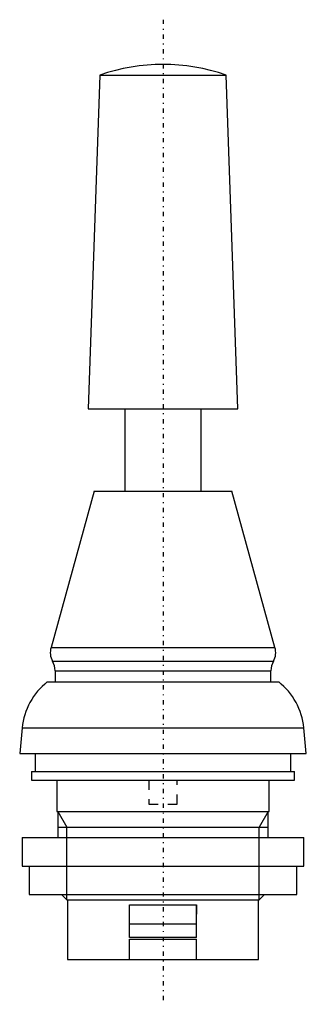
# Model space of a CAD drawing. Extents: x -15 to 15, y -5 to 98.
import ezdxf

# ---------------------------------------------------------------- set-up
doc = ezdxf.new("R2010")
doc.units = 0
doc.linetypes.add('CENTER', pattern=[1.5, 0.45, -0.5, 0.05, -0.5])
doc.linetypes.add('DASHED', pattern=[2, 1, -1])
for name, color, linetype in [('AM_0', 7, 'CONTINUOUS'), ('AM_10', 7, 'CONTINUOUS'), ('AM_3', 7, 'DASHED'), ('AM_7', 7, 'CENTER')]:
    doc.layers.add(name, color=color, linetype=linetype)

msp = doc.modelspace()

# ---------------------------------------------------------------- linework, layer by layer
at = {"layer": 'AM_0', "color": 7, "linetype": 'CONTINUOUS'}
for p, q in [((-6.6, 92.68), (-7.83, 57.7)), ((-6.6, 92.68), (6.6, 92.68)), ((7.83, 57.7), (6.6, 92.68)), ((-7.83, 57.7), (7.83, 57.7)), ((-4, 57.7), (-4, 49.1)), ((4, 49.1), (4, 57.7)), ((-7.19, 49.1), (-11.72, 32.7)), ((-7.19, 49.1), (7.19, 49.1)), ((11.72, 32.7), (7.19, 49.1)), ((-11.72, 32.7), (11.72, 32.7)), ((-11.56, 31.27), (11.56, 31.27)), ((-11.3, 30.27), (-11.3, 29.1)), ((-11.3, 30.27), (11.3, 30.27)), ((11.3, 29.1), (11.3, 30.27)), ((-12.11, 29.1), (12.11, 29.1)), ((-14.74, 24.27), (-15, 21.6)), ((-14.74, 24.27), (14.74, 24.27)), ((15, 21.6), (14.74, 24.27)), ((-15, 21.6), (15, 21.6)), ((-13.37, 21.6), (-13.37, 19.7)), ((13.37, 19.7), (13.37, 21.6)), ((-13.75, 19.7), (-13.75, 18.8)), ((-13.75, 19.7), (13.75, 19.7)), ((13.75, 18.8), (13.75, 19.7)), ((-13.75, 18.8), (13.75, 18.8)), ((-11.1, 18.8), (-11.1, 15.5)), ((11.1, 15.5), (11.1, 18.8)), ((-11.1, 15.5), (11.1, 15.5)), ((-11, 15.5), (-11, 12.8)), ((11, 12.8), (11, 15.5)), ((-14.75, 12.8), (-14.75, 9.8)), ((-14.75, 12.8), (14.75, 12.8)), ((14.75, 9.8), (14.75, 12.8)), ((-14.75, 9.8), (14.75, 9.8)), ((-14, 9.8), (-14, 6.8)), ((14, 6.8), (14, 9.8)), ((-14, 6.8), (14, 6.8)), ((-10.63, 6.8), (-10.08, 6.25)), ((-10.08, 6.25), (10.08, 6.25)), ((-10, 6.25), (-10, 0)), ((10, 0), (10, 6.25)), ((10.08, 6.25), (10.63, 6.8)), ((-3.5, 5.75), (3.5, 5.75)), ((-3.5, 2.3), (-3.5, 5.75)), ((3.5, 2.3), (3.5, 5.75)), ((-3.5, 3.75), (3.5, 3.75)), ((3.5, 2.3), (-3.5, 2.3)), ((-3.5, 2.15), (3.5, 2.15)), ((-3.5, 0), (-3.5, 2.15)), ((3.5, 0), (3.5, 2.15)), ((-10, 0), (10, 0))]:
    msp.add_line(p, q, dxfattribs=at)
for centre, radius, start, end in [((0, 73.8), 20, 70.7205, 109.2795), ((-10, 32.16), 1.8, 162.4741, 209.7243), ((10, 32.16), 1.8, 330.2757, 17.5259), ((-13.3, 30.27), 2, 0, 29.7243), ((13.3, 30.27), 2, 150.2757, 180), ((-7.78, 23.6), 7, 128.2132, 174.5182), ((7.78, 23.6), 7, 5.4818, 51.7868)]:
    msp.add_arc(centre, radius, start, end, dxfattribs=at)
at = {"layer": 'AM_10', "color": 7, "linetype": 'CONTINUOUS'}
for p, q in [((-11, 15.5), (-10.08, 13.87)), ((11, 15.5), (10.08, 13.87)), ((-11, 13.87), (11, 13.87)), ((-10.08, 6.25), (-10.08, 13.87)), ((10.08, 6.25), (10.08, 13.87))]:
    msp.add_line(p, q, dxfattribs=at)
at = {"layer": 'AM_3', "color": 6, "linetype": 'DASHED'}
for p, q in [((-1.5, 18.8), (-1.5, 16.3)), ((1.5, 16.3), (1.5, 18.8)), ((-1.5, 16.3), (1.5, 16.3)), ((-3.5, 3.75), (-3.5, 5.75)), ((3.5, 5.75), (3.5, 3.75))]:
    msp.add_line(p, q, dxfattribs=at)
at = {"layer": 'AM_7', "color": 4, "linetype": 'CENTER'}
msp.add_line((0, 98.49), (0, -4.69), dxfattribs=at)

doc.saveas('drawing.dxf')
